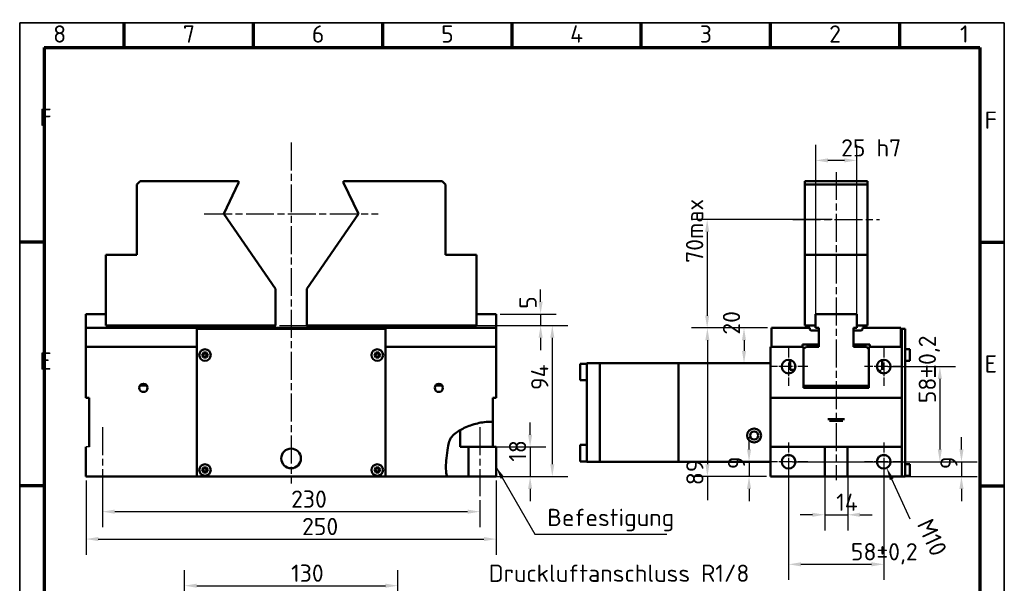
# Model space of a CAD drawing. Extents: x 15 to 615, y 15 to 878.
# Tile 2 of 2: x 15 to 615, y 535 to 878. Entities that reach past the tile are written whole.
import ezdxf

# ---------------------------------------------------------------- set-up
doc = ezdxf.new("R2010")
doc.units = 0
doc.header["$LTSCALE"] = 3
doc.linetypes.add('CHAIN', pattern=[0.3543, 0.2362, -0.0295, 0.0591, -0.0295])
doc.layers.get('0').update_dxf_attribs({"lineweight": 25})
for name, color, linetype, lineweight in [('Bemaßung (ISO)', 7, 'Continuous', 25), ('Mittellinie (ISO)', 7, 'Continuous', 25), ('Mittelpunktmarkierung (ISO)', 7, 'Continuous', 25), ('Rahmen (ISO)', 7, 'Continuous', 70), ('Sichtbar (ISO)', 7, 'Continuous', 50), ('Skizziergeometrie (ISO)', 7, 'Continuous', 25), ('Symbol (ISO)', 7, 'Continuous', 25)]:
    doc.layers.add(name, color=color, linetype=linetype, lineweight=lineweight)
doc.styles.add('Notiztext (DIN)', font='isocpeur.ttf')
doc.dimstyles.new('Standard (DIN)', dxfattribs={"dimscale": 3, "dimtxt": 3.5, "dimasz": 2.5, "dimexe": 3.175, "dimexo": 0.8, "dimgap": 0.8, "dimtad": 1, "dimrnd": 1e-08, "dimtxsty": 'Notiztext (DIN)', "dimcen": 0.09, "dimdle": 10, "dimclrd": 256, "dimclre": 256, "dimclrt": 256, "dimadec": 0, "dimazin": 2, "dimtfac": 1, "dimtmove": 0, "dimatfit": 3, "dimfxl": 1, "dimtolj": 1, "dimtzin": 0, "dimlwd": -1, "dimlwe": -1, "dimarcsym": 0})
doc.dimstyles.new('Standard (DIN)-01', dxfattribs={"dimscale": 3, "dimtxt": 3.5, "dimasz": 2.5, "dimexe": 3.175, "dimexo": 0.8, "dimgap": 0.8, "dimtad": 1, "dimrnd": 1e-08, "dimtxsty": 'Notiztext (DIN)', "dimcen": 0.09, "dimdle": 10, "dimclrd": 256, "dimclre": 256, "dimclrt": 256, "dimadec": 0, "dimazin": 2, "dimtfac": 0.6, "dimtmove": 0, "dimatfit": 3, "dimfxl": 1, "dimtolj": 1, "dimtzin": 0, "dimlwd": -1, "dimlwe": -1, "dimarcsym": 0})
doc.dimstyles.new('Standard - Methode 2a (DIN)$7', dxfattribs={"dimscale": 3, "dimtxt": 3.5, "dimasz": 2.5, "dimexe": 3.175, "dimexo": 0.8, "dimgap": 0.8, "dimtad": 1, "dimtih": 1, "dimtoh": 1, "dimrnd": 1e-08, "dimtxsty": 'Notiztext (DIN)', "dimcen": 0.09, "dimdle": 10, "dimclrd": 256, "dimclre": 256, "dimclrt": 256, "dimazin": 2, "dimtfac": 1, "dimtmove": 0, "dimatfit": 3, "dimfxl": 1, "dimtolj": 1, "dimlwd": -1, "dimlwe": -1, "dimarcsym": 0})

# ---------------------------------------------------------------- blocks, each defined once
blk = doc.blocks.new('Ränder Hagen+Goebel Rahmen')
at = {"layer": 'Rahmen (ISO)', "linetype": 'Continuous', "lineweight": 35}
for p, q in [((5, 292), (5, 5)), ((5, 292), (205, 292)), ((205, 292), (205, 5))]:
    blk.add_line(p, q, dxfattribs=at)
at = {"layer": 'Rahmen (ISO)'}
for p, q in [((26.25, 287), (26.25, 292)), ((52.5, 287), (52.5, 292)), ((78.75, 287), (78.75, 292)), ((105, 287), (105, 292)), ((131.25, 287), (131.25, 292)), ((157.5, 287), (157.5, 292)), ((183.75, 287), (183.75, 292)), ((10, 287), (200, 287)), ((10, 287), (10, 10)), ((200, 287), (200, 10)), ((10, 247.5), (5, 247.5)), ((200, 247.5), (205, 247.5)), ((10, 198), (5, 198)), ((200, 198), (205, 198))]:
    blk.add_line(p, q, dxfattribs=at)
at = {"layer": 'Symbol (ISO)', "char_height": 3.5, "style": 'Notiztext (DIN)'}
for s, insert, attachment_point in [('8', (13.12, 288), 8), ('7', (39.38, 288), 8), ('6', (65.62, 288), 8), ('5', (91.88, 288), 8), ('4', (118.12, 288), 8), ('3', (144.38, 288), 8), ('2', (170.62, 288), 8), ('1', (196.88, 288), 8), ('F', (9, 271.08), 7), ('F', (201, 272.25), 4), ('E', (9, 221.58), 7), ('E', (201, 222.75), 4)]:
    blk.add_mtext(s, dxfattribs=dict(at, insert=insert, attachment_point=attachment_point))
blk = doc.blocks.new('*D6')
at = {"layer": 'Bemaßung (ISO)'}
for p, q in [((173.31, 691.66), (349.07, 691.66)), ((339.55, 684.16), (339.55, 607.16)), ((277.81, 599.66), (349.07, 599.66))]:
    blk.add_line(p, q, dxfattribs=at)
for points in [[(338.3, 684.16), (340.8, 684.16), (339.55, 691.66)], [(338.3, 607.16), (340.8, 607.16), (339.55, 599.66)]]:
    blk.add_solid(points, dxfattribs=at)
at = {"layer": 'Defpoints', "color": 0}
for p in [(170.91, 691.66), (275.41, 599.66), (339.55, 599.66)]:
    blk.add_point(p, dxfattribs=at)
at = {"layer": 'Bemaßung (ISO)', "insert": (326.65, 645.66), "char_height": 10.5, "attachment_point": 1, "rotation": 90, "style": 'Notiztext (DIN)'}
blk.add_mtext('\\A1; 94', dxfattribs=at)
blk = doc.blocks.new('*D7')
at = {"layer": 'Bemaßung (ISO)'}
for p, q in [((55.41, 597.26), (55.41, 552.03)), ((305.41, 597.26), (305.41, 552.03)), ((62.91, 561.56), (297.91, 561.56))]:
    blk.add_line(p, q, dxfattribs=at)
for points in [[(62.91, 562.81), (62.91, 560.31), (55.41, 561.56)], [(297.91, 562.81), (297.91, 560.31), (305.41, 561.56)]]:
    blk.add_solid(points, dxfattribs=at)
at = {"layer": 'Defpoints', "color": 0}
for p in [(55.41, 599.66), (305.41, 599.66), (305.41, 561.56)]:
    blk.add_point(p, dxfattribs=at)
at = {"layer": 'Bemaßung (ISO)', "insert": (180.41, 574.46), "char_height": 10.5, "attachment_point": 1, "style": 'Notiztext (DIN)'}
blk.add_mtext('\\A1; 250', dxfattribs=at)
blk = doc.blocks.new('*D8')
at = {"layer": 'Bemaßung (ISO)'}
for p, q in [((470.65, 690.16), (446.86, 690.16)), ((456.39, 682.66), (456.39, 676.16))]:
    blk.add_line(p, q, dxfattribs=at)
for points in [[(455.14, 682.66), (457.64, 682.66), (456.39, 690.16)], [(455.14, 676.16), (457.64, 676.16), (456.39, 668.66)]]:
    blk.add_solid(points, dxfattribs=at)
at = {"layer": 'Defpoints', "color": 0}
for p in [(473.05, 690.16), (456.39, 668.66), (456.39, 668.66)]:
    blk.add_point(p, dxfattribs=at)
at = {"layer": 'Bemaßung (ISO)', "insert": (443.49, 679.41), "char_height": 10.5, "attachment_point": 1, "rotation": 90, "style": 'Notiztext (DIN)'}
blk.add_mtext('\\A1; 20', dxfattribs=at)
blk = doc.blocks.new('*D9')
at = {"layer": 'Bemaßung (ISO)'}
for p, q in [((500.05, 696.81), (500.05, 801.78)), ((525.05, 696.81), (525.05, 801.78)), ((517.55, 792.25), (507.55, 792.25))]:
    blk.add_line(p, q, dxfattribs=at)
for points in [[(507.55, 793.5), (507.55, 791), (500.05, 792.25)], [(517.55, 793.5), (517.55, 791), (525.05, 792.25)]]:
    blk.add_solid(points, dxfattribs=at)
at = {"layer": 'Defpoints', "color": 0}
for p in [(500.05, 792.25), (500.05, 694.41), (525.05, 694.41)]:
    blk.add_point(p, dxfattribs=at)
at = {"layer": 'Bemaßung (ISO)', "insert": (508.89, 805.15), "char_height": 10.5, "attachment_point": 1, "style": 'Notiztext (DIN)'}
blk.add_mtext('\\A1; 25 h7', dxfattribs=at)
blk = doc.blocks.new('*D10')
at = {"layer": 'Bemaßung (ISO)'}
for p, q in [((543.95, 666.66), (585.26, 666.66)), ((575.73, 659.16), (575.73, 616.16)), ((548.13, 608.66), (585.26, 608.66))]:
    blk.add_line(p, q, dxfattribs=at)
for points in [[(574.48, 659.16), (576.98, 659.16), (575.73, 666.66)], [(574.48, 616.16), (576.98, 616.16), (575.73, 608.66)]]:
    blk.add_solid(points, dxfattribs=at)
at = {"layer": 'Defpoints', "color": 0}
for p in [(541.55, 666.66), (545.73, 608.66), (575.73, 608.66)]:
    blk.add_point(p, dxfattribs=at)
at = {"layer": 'Bemaßung (ISO)', "insert": (562.83, 637.66), "char_height": 10.5, "attachment_point": 1, "rotation": 90, "style": 'Notiztext (DIN)'}
blk.add_mtext('\\A1; 58\\fAIGDT|b0|i0;\\H10.5000;`\\fISOCPEUR|b0|i0;\\H10.5000;0,2', dxfattribs=at)
blk = doc.blocks.new('*D11')
at = {"layer": 'Bemaßung (ISO)'}
for p, q in [((483.55, 606.26), (483.55, 536.65)), ((541.55, 606.26), (541.55, 536.65)), ((491.05, 546.18), (534.05, 546.18))]:
    blk.add_line(p, q, dxfattribs=at)
for points in [[(491.05, 547.43), (491.05, 544.93), (483.55, 546.18)], [(534.05, 547.43), (534.05, 544.93), (541.55, 546.18)]]:
    blk.add_solid(points, dxfattribs=at)
at = {"layer": 'Defpoints', "color": 0}
for p in [(483.55, 608.66), (541.55, 608.66), (541.55, 546.18)]:
    blk.add_point(p, dxfattribs=at)
at = {"layer": 'Bemaßung (ISO)', "insert": (514.83, 559.08), "char_height": 10.5, "attachment_point": 1, "style": 'Notiztext (DIN)'}
blk.add_mtext('\\A1; 58±0,2', dxfattribs=at)
blk = doc.blocks.new('*D12')
at = {"layer": 'Bemaßung (ISO)'}
for p, q in [((510.15, 756.16), (424.41, 756.16)), ((433.94, 748.66), (433.94, 697.66)), ((470.65, 690.16), (424.41, 690.16))]:
    blk.add_line(p, q, dxfattribs=at)
for points in [[(432.69, 748.66), (435.19, 748.66), (433.94, 756.16)], [(432.69, 697.66), (435.19, 697.66), (433.94, 690.16)]]:
    blk.add_solid(points, dxfattribs=at)
at = {"layer": 'Defpoints', "color": 0}
for p in [(512.55, 756.16), (433.94, 690.16), (473.05, 690.16)]:
    blk.add_point(p, dxfattribs=at)
at = {"layer": 'Bemaßung (ISO)', "insert": (421.04, 723.16), "char_height": 10.5, "attachment_point": 1, "rotation": 90, "style": 'Notiztext (DIN)'}
blk.add_mtext('\\A1; 70max', dxfattribs=at)
blk = doc.blocks.new('*D13')
at = {"layer": 'Bemaßung (ISO)'}
for p, q in [((332.44, 706.16), (332.44, 713.66)), ((307.81, 698.66), (341.97, 698.66)), ((332.44, 698.66), (332.44, 691.66)), ((295.81, 691.66), (341.97, 691.66)), ((332.44, 684.16), (332.44, 676.66))]:
    blk.add_line(p, q, dxfattribs=at)
for points in [[(331.19, 706.16), (333.69, 706.16), (332.44, 698.66)], [(331.19, 684.16), (333.69, 684.16), (332.44, 691.66)]]:
    blk.add_solid(points, dxfattribs=at)
at = {"layer": 'Defpoints', "color": 0}
for p in [(305.41, 698.66), (293.41, 691.66), (332.44, 691.66)]:
    blk.add_point(p, dxfattribs=at)
at = {"layer": 'Bemaßung (ISO)', "insert": (319.54, 695.16), "char_height": 10.5, "attachment_point": 1, "rotation": 90, "style": 'Notiztext (DIN)'}
blk.add_mtext('\\A1; 5', dxfattribs=at)
blk = doc.blocks.new('*D14')
at = {"layer": 'Bemaßung (ISO)'}
for p, q in [((588.89, 616.16), (588.89, 623.66)), ((485.95, 608.66), (598.42, 608.66)), ((588.89, 608.66), (588.89, 599.66)), ((474.95, 599.66), (598.42, 599.66)), ((588.89, 592.16), (588.89, 584.66))]:
    blk.add_line(p, q, dxfattribs=at)
for points in [[(587.64, 616.16), (590.14, 616.16), (588.89, 608.66)], [(587.64, 592.16), (590.14, 592.16), (588.89, 599.66)]]:
    blk.add_solid(points, dxfattribs=at)
at = {"layer": 'Defpoints', "color": 0}
for p in [(483.55, 608.66), (472.55, 599.66), (588.89, 599.66)]:
    blk.add_point(p, dxfattribs=at)
at = {"layer": 'Bemaßung (ISO)', "insert": (575.99, 604.16), "char_height": 10.5, "attachment_point": 1, "rotation": 90, "style": 'Notiztext (DIN)'}
blk.add_mtext('\\A1;9', dxfattribs=at)
blk = doc.blocks.new('*D15')
at = {"layer": 'Bemaßung (ISO)'}
for p, q in [((470.65, 690.16), (424.55, 690.16)), ((434.07, 682.66), (434.07, 607.16)), ((470.15, 599.66), (424.55, 599.66)), ((434.07, 599.66), (434.07, 585.31))]:
    blk.add_line(p, q, dxfattribs=at)
for points in [[(432.82, 682.66), (435.32, 682.66), (434.07, 690.16)], [(432.82, 607.16), (435.32, 607.16), (434.07, 599.66)]]:
    blk.add_solid(points, dxfattribs=at)
at = {"layer": 'Defpoints', "color": 0}
for p in [(473.05, 690.16), (434.07, 599.66), (472.55, 599.66)]:
    blk.add_point(p, dxfattribs=at)
at = {"layer": 'Bemaßung (ISO)', "insert": (421.17, 587.71), "char_height": 10.5, "attachment_point": 1, "rotation": 90, "style": 'Notiztext (DIN)'}
blk.add_mtext('\\A1; 89', dxfattribs=at)
blk = doc.blocks.new('*D19')
at = {"layer": 'Bemaßung (ISO)'}
for p, q in [((505.55, 615.26), (505.55, 566.83)), ((519.55, 606.26), (519.55, 566.83)), ((498.05, 576.35), (490.55, 576.35)), ((505.55, 576.35), (519.55, 576.35)), ((527.05, 576.35), (534.55, 576.35))]:
    blk.add_line(p, q, dxfattribs=at)
for points in [[(498.05, 577.6), (498.05, 575.1), (505.55, 576.35)], [(527.05, 577.6), (527.05, 575.1), (519.55, 576.35)]]:
    blk.add_solid(points, dxfattribs=at)
at = {"layer": 'Defpoints', "color": 0}
for p in [(505.55, 617.66), (519.55, 608.66), (519.55, 576.35)]:
    blk.add_point(p, dxfattribs=at)
at = {"layer": 'Bemaßung (ISO)', "insert": (512.55, 589.25), "char_height": 10.5, "attachment_point": 1, "style": 'Notiztext (DIN)'}
blk.add_mtext('\\A1;14', dxfattribs=at)
blk = doc.blocks.new('*D21')
at = {"layer": 'Bemaßung (ISO)'}
for p, q in [((326.04, 625.16), (326.04, 632.66)), ((297.81, 617.66), (335.56, 617.66)), ((326.04, 617.66), (326.04, 599.66)), ((302.81, 599.66), (335.56, 599.66)), ((326.04, 592.16), (326.04, 584.66))]:
    blk.add_line(p, q, dxfattribs=at)
for points in [[(324.79, 625.16), (327.29, 625.16), (326.04, 617.66)], [(324.79, 592.16), (327.29, 592.16), (326.04, 599.66)]]:
    blk.add_solid(points, dxfattribs=at)
at = {"layer": 'Defpoints', "color": 0}
for p in [(295.41, 617.66), (300.41, 599.66), (326.04, 599.66)]:
    blk.add_point(p, dxfattribs=at)
at = {"layer": 'Bemaßung (ISO)', "insert": (313.14, 608.66), "char_height": 10.5, "attachment_point": 1, "rotation": 90, "style": 'Notiztext (DIN)'}
blk.add_mtext('\\A1;18', dxfattribs=at)
blk = doc.blocks.new('*D27')
at = {"layer": 'Bemaßung (ISO)'}
for p, q in [((541.28, 608.66), (541.82, 608.66)), ((541.55, 608.39), (541.55, 608.93)), ((557.57, 573.62), (546.41, 598.03))]:
    blk.add_line(p, q, dxfattribs=at)
blk.add_solid([(547.54, 598.55), (545.27, 597.51), (543.29, 604.86)], dxfattribs=at)
at = {"layer": 'Defpoints', "color": 0}
for p in [(539.8, 612.47), (543.29, 604.86)]:
    blk.add_point(p, dxfattribs=at)
at = {"layer": 'Bemaßung (ISO)', "insert": (568.3, 581.17), "char_height": 10.5, "attachment_point": 1, "rotation": 294.57466, "style": 'Notiztext (DIN)'}
blk.add_mtext('\\A1; M10', dxfattribs=at)
blk = doc.blocks.new('*D28')
at = {"layer": 'Bemaßung (ISO)'}
for p, q in [((459.45, 616.16), (459.45, 623.66)), ((459.45, 608.66), (459.45, 599.66)), ((470.15, 599.66), (449.92, 599.66)), ((459.45, 592.16), (459.45, 584.66))]:
    blk.add_line(p, q, dxfattribs=at)
for points in [[(458.2, 616.16), (460.7, 616.16), (459.45, 608.66)], [(458.2, 592.16), (460.7, 592.16), (459.45, 599.66)]]:
    blk.add_solid(points, dxfattribs=at)
at = {"layer": 'Defpoints', "color": 0}
for p in [(459.45, 608.66), (459.45, 599.66), (472.55, 599.66)]:
    blk.add_point(p, dxfattribs=at)
at = {"layer": 'Bemaßung (ISO)', "insert": (446.55, 604.16), "char_height": 10.5, "attachment_point": 1, "rotation": 90, "style": 'Notiztext (DIN)'}
blk.add_mtext('\\A1;9', dxfattribs=at)
blk = doc.blocks.new('*D30')
at = {"layer": 'Bemaßung (ISO)'}
for p, q in [((115.41, 443.91), (115.41, 542.67)), ((245.41, 443.91), (245.41, 542.67)), ((122.91, 533.15), (237.91, 533.15))]:
    blk.add_line(p, q, dxfattribs=at)
for points in [[(122.91, 534.4), (122.91, 531.9), (115.41, 533.15)], [(237.91, 534.4), (237.91, 531.9), (245.41, 533.15)]]:
    blk.add_solid(points, dxfattribs=at)
at = {"layer": 'Defpoints', "color": 0}
for p in [(245.41, 533.15), (115.41, 441.51), (245.41, 441.51)]:
    blk.add_point(p, dxfattribs=at)
at = {"layer": 'Bemaßung (ISO)', "insert": (180.41, 546.05), "char_height": 10.5, "attachment_point": 1, "style": 'Notiztext (DIN)'}
blk.add_mtext('\\A1;130', dxfattribs=at)
blk = doc.blocks.new('*D32')
at = {"layer": 'Bemaßung (ISO)'}
for p, q in [((65.41, 597.26), (65.41, 568.73)), ((295.41, 585.26), (295.41, 568.73)), ((72.91, 578.26), (287.91, 578.26))]:
    blk.add_line(p, q, dxfattribs=at)
for points in [[(72.91, 579.51), (72.91, 577.01), (65.41, 578.26)], [(287.91, 579.51), (287.91, 577.01), (295.41, 578.26)]]:
    blk.add_solid(points, dxfattribs=at)
at = {"layer": 'Defpoints', "color": 0}
for p in [(65.41, 599.66), (295.41, 587.66), (295.41, 578.26)]:
    blk.add_point(p, dxfattribs=at)
at = {"layer": 'Bemaßung (ISO)', "insert": (180.41, 591.16), "char_height": 10.5, "attachment_point": 1, "style": 'Notiztext (DIN)'}
blk.add_mtext('\\A1;230', dxfattribs=at)

msp = doc.modelspace()

# ---------------------------------------------------------------- linework, layer by layer
at = {"layer": 'Mittellinie (ISO)', "linetype": 'CHAIN', "ltscale": 23.990969}
for p, q in [((180.406, 803.159), (180.406, 595.491)), ((512.546, 785.164), (512.546, 597.475)), ((127.421, 759.664), (233.391, 759.664)), ((486.046, 756.164), (539.046, 756.164)), ((65.406, 629.664), (65.406, 587.664)), ((295.406, 629.664), (295.406, 587.664))]:
    msp.add_line(p, q, dxfattribs=at)
at = {"layer": 'Mittelpunktmarkierung (ISO)', "linetype": 'CHAIN', "ltscale": 8.658428}
for p, q in [((483.546, 678.352), (483.546, 654.976)), ((541.546, 678.352), (541.546, 654.976)), ((495.234, 666.664), (471.858, 666.664)), ((553.234, 666.664), (529.858, 666.664)), ((483.546, 620.352), (483.546, 596.976)), ((541.546, 620.352), (541.546, 596.976)), ((495.234, 608.664), (471.858, 608.664)), ((553.234, 608.664), (529.858, 608.664))]:
    msp.add_line(p, q, dxfattribs=at)
at = {"layer": 'Sichtbar (ISO)'}
for p, q in [((86.406, 777.664), (88.406, 779.664)), ((86.406, 734.664), (86.406, 777.664)), ((88.406, 779.664), (148.406, 779.664)), ((148.406, 778.573), (139.421, 759.664)), ((148.406, 779.664), (148.406, 778.573)), ((212.406, 779.664), (272.406, 779.664)), ((212.406, 778.573), (212.406, 779.664)), ((221.391, 759.664), (212.406, 778.573)), ((272.406, 779.664), (274.406, 777.664)), ((274.406, 777.664), (274.406, 734.664)), ((531.546, 779.664), (493.546, 779.664)), ((493.546, 779.664), (493.546, 777.664)), ((493.546, 777.664), (531.546, 777.664)), ((493.546, 777.664), (493.546, 734.664)), ((531.546, 777.664), (531.546, 779.664)), ((531.546, 734.664), (531.546, 777.664)), ((139.421, 759.664), (170.906, 713.996)), ((189.906, 713.996), (221.391, 759.664)), ((67.406, 691.664), (67.406, 734.664)), ((67.406, 734.664), (86.406, 734.664)), ((274.406, 734.664), (293.406, 734.664)), ((293.406, 734.664), (293.406, 691.664)), ((493.546, 734.664), (493.546, 691.664)), ((493.546, 734.664), (531.546, 734.664)), ((531.546, 691.664), (531.546, 734.664)), ((170.906, 713.996), (170.906, 691.664)), ((189.906, 691.664), (189.906, 713.996)), ((55.406, 698.664), (67.406, 698.664)), ((55.406, 690.164), (55.406, 698.664)), ((305.406, 698.664), (293.406, 698.664)), ((305.406, 690.164), (305.406, 698.664)), ((500.046, 698.664), (500.046, 690.164)), ((525.046, 698.664), (500.046, 698.664)), ((525.046, 690.164), (525.046, 698.664)), ((55.406, 678.664), (55.406, 690.164)), ((305.406, 690.164), (55.406, 690.164)), ((170.906, 691.664), (67.406, 691.664)), ((170.406, 690.164), (170.406, 691.664)), ((293.406, 691.664), (189.906, 691.664)), ((190.406, 690.164), (190.406, 691.664)), ((305.406, 678.664), (305.406, 690.164)), ((496.546, 690.164), (473.046, 690.164)), ((473.046, 678.664), (473.046, 690.164)), ((493.546, 691.664), (500.046, 691.664)), ((496.546, 689.164), (496.546, 690.164)), ((500.046, 690.164), (502.046, 690.164)), ((502.046, 690.164), (502.046, 678.664)), ((523.046, 678.664), (523.046, 690.164)), ((523.046, 690.164), (525.046, 690.164)), ((525.046, 691.664), (531.546, 691.664)), ((528.546, 690.164), (528.546, 689.164)), ((552.046, 690.164), (528.546, 690.164)), ((552.046, 678.664), (552.046, 690.164)), ((237.906, 689.664), (122.906, 689.664)), ((122.906, 689.664), (122.906, 599.664)), ((237.906, 599.664), (237.906, 689.664)), ((496.546, 689.164), (497.046, 688.664)), ((501.546, 688.664), (497.046, 688.664)), ((502.046, 688.664), (501.546, 688.664)), ((501.546, 688.664), (502.046, 688.164)), ((502.046, 680.664), (502.046, 688.164)), ((523.546, 688.664), (523.046, 688.664)), ((523.046, 688.164), (523.546, 688.664)), ((523.046, 680.664), (523.046, 688.164)), ((528.046, 688.664), (523.546, 688.664)), ((528.046, 688.664), (528.546, 689.164)), ((554.546, 689.664), (552.546, 689.664)), ((552.546, 689.664), (552.546, 678.664)), ((554.546, 689.664), (554.546, 599.664)), ((55.406, 678.664), (122.906, 678.664)), ((55.406, 647.664), (55.406, 678.664)), ((237.906, 678.664), (305.406, 678.664)), ((305.406, 678.664), (305.406, 647.664)), ((472.546, 647.664), (472.546, 678.664)), ((472.546, 678.664), (492.546, 678.664)), ((492.046, 678.664), (473.046, 678.664)), ((492.046, 678.664), (492.046, 680.164)), ((492.046, 680.164), (501.546, 680.164)), ((492.546, 653.664), (492.546, 678.664)), ((492.546, 677.509), (494.546, 678.664)), ((502.046, 678.664), (494.546, 678.664)), ((502.046, 680.664), (501.546, 680.164)), ((523.546, 680.164), (523.046, 680.664)), ((531.046, 678.664), (523.046, 678.664)), ((523.546, 680.164), (533.046, 680.164)), ((531.046, 678.664), (532.546, 677.164)), ((532.546, 678.664), (552.546, 678.664)), ((532.546, 678.664), (532.546, 653.664)), ((533.046, 680.164), (533.046, 678.664)), ((552.046, 678.664), (533.046, 678.664)), ((552.546, 647.664), (552.546, 678.664)), ((126.174, 673.664), (127.04, 675.164)), ((127.04, 672.164), (126.174, 673.664)), ((127.04, 675.164), (128.772, 675.164)), ((128.772, 672.164), (127.04, 672.164)), ((128.772, 675.164), (129.638, 673.664)), ((129.638, 673.664), (128.772, 672.164)), ((231.174, 673.664), (232.04, 675.164)), ((232.04, 672.164), (231.174, 673.664)), ((232.04, 675.164), (233.772, 675.164)), ((233.772, 672.164), (232.04, 672.164)), ((233.772, 675.164), (234.638, 673.664)), ((234.638, 673.664), (233.772, 672.164)), ((492.546, 677.509), (492.546, 655.164)), ((532.546, 655.164), (532.546, 677.164)), ((557.346, 677.164), (554.546, 677.164)), ((557.346, 677.164), (557.346, 670.164)), ((356.546, 658.413), (356.546, 668.413)), ((356.546, 668.413), (360.546, 668.413)), ((360.546, 668.664), (368.546, 668.664)), ((360.546, 608.664), (360.546, 668.664)), ((368.546, 668.664), (368.546, 608.664)), ((416.546, 668.664), (368.546, 668.664)), ((368.546, 608.664), (368.546, 668.664)), ((472.546, 668.664), (416.546, 668.664)), ((416.546, 668.664), (416.546, 608.664)), ((484.546, 670.731), (484.546, 664.577)), ((540.546, 670.731), (540.546, 664.577)), ((557.346, 670.164), (554.546, 670.164)), ((484.546, 664.577), (487.177, 664.577)), ((539.933, 663.964), (538.345, 663.964)), ((92.406, 655.164), (88.406, 655.164)), ((268.406, 655.164), (272.406, 655.164)), ((356.546, 658.413), (360.546, 658.413)), ((492.891, 654.819), (492.546, 655.164)), ((494.046, 653.664), (492.891, 654.819)), ((532.201, 654.819), (492.891, 654.819)), ((532.201, 654.819), (531.046, 653.664)), ((532.546, 655.164), (532.201, 654.819)), ((532.546, 653.664), (492.546, 653.664)), ((55.406, 647.664), (57.406, 647.664)), ((57.406, 647.664), (57.406, 629.317)), ((303.406, 632.775), (303.406, 647.664)), ((303.406, 647.664), (305.406, 647.664)), ((472.546, 617.664), (472.546, 647.664)), ((472.546, 647.664), (552.546, 647.664)), ((552.546, 647.664), (552.546, 617.664)), ((303.406, 632.775), (303.406, 617.664)), ((507.552, 634.584), (517.54, 634.584)), ((516.622, 633.664), (508.47, 633.664)), ((57.406, 617.664), (57.406, 629.317)), ((283.406, 627.935), (283.406, 617.664)), ((356.546, 608.915), (356.546, 618.915)), ((356.546, 618.915), (360.546, 618.915)), ((55.406, 599.664), (55.406, 617.664)), ((283.406, 617.664), (288.406, 617.664)), ((288.406, 617.664), (288.406, 599.664)), ((288.406, 617.664), (295.406, 617.664)), ((295.406, 617.664), (305.406, 617.664)), ((305.406, 617.664), (305.406, 599.664)), ((472.546, 599.664), (472.546, 617.664)), ((505.546, 617.664), (472.546, 617.664)), ((505.546, 617.664), (519.546, 617.664)), ((505.546, 599.664), (505.546, 617.664)), ((552.546, 617.664), (519.546, 617.664)), ((519.546, 617.664), (519.546, 599.664)), ((552.546, 599.664), (552.546, 617.664)), ((356.546, 608.915), (360.546, 608.915)), ((360.546, 608.664), (368.546, 608.664)), ((416.546, 608.664), (368.546, 608.664)), ((472.546, 608.664), (416.546, 608.664)), ((557.346, 607.164), (554.546, 607.164)), ((557.346, 607.164), (557.346, 600.164)), ((126.174, 603.664), (127.04, 605.164)), ((127.04, 602.164), (126.174, 603.664)), ((127.04, 605.164), (128.772, 605.164)), ((128.772, 602.164), (127.04, 602.164)), ((128.772, 605.164), (129.638, 603.664)), ((129.638, 603.664), (128.772, 602.164)), ((231.174, 603.664), (232.04, 605.164)), ((232.04, 602.164), (231.174, 603.664)), ((232.04, 605.164), (233.772, 605.164)), ((233.772, 602.164), (232.04, 602.164)), ((233.772, 605.164), (234.638, 603.664)), ((234.638, 603.664), (233.772, 602.164)), ((557.346, 600.164), (554.546, 600.164)), ((65.406, 599.664), (55.406, 599.664)), ((72.406, 599.664), (65.406, 599.664)), ((83.693, 599.664), (72.406, 599.664)), ((122.906, 599.664), (83.693, 599.664)), ((122.906, 599.664), (237.906, 599.664)), ((275.412, 599.664), (237.906, 599.664)), ((288.406, 599.664), (275.412, 599.664)), ((295.406, 599.664), (288.406, 599.664)), ((305.406, 599.664), (295.406, 599.664)), ((472.546, 599.664), (505.546, 599.664)), ((519.546, 599.664), (505.546, 599.664)), ((519.546, 599.664), (552.546, 599.664)), ((554.546, 599.664), (552.546, 599.664))]:
    msp.add_line(p, q, dxfattribs=at)
at = {"layer": 'Sichtbar (ISO)', "flags": 128}
for points in [[(280.448, 625.964), (281.104, 626.461), (281.805, 626.949), (282.551, 627.427), (283.338, 627.896), (284.167, 628.356), (285.033, 628.806), (285.935, 629.243), (286.867, 629.666), (287.827, 630.073), (288.809, 630.461), (289.81, 630.83), (290.826, 631.176), (291.852, 631.497), (292.885, 631.792), (293.92, 632.059), (294.954, 632.295), (295.991, 632.501), (297.044, 632.675), (298.107, 632.813), (299.174, 632.91), (300.238, 632.961), (301.293, 632.96), (302.351, 632.901), (303.406, 632.775)], [(275.412, 599.664), (275.126, 600.819), (274.922, 601.994), (274.791, 603.18), (274.723, 604.37), (274.708, 605.569), (274.741, 606.805), (274.818, 608.096), (274.934, 609.453), (275.086, 610.893), (275.271, 612.429), (275.483, 614.074), (275.707, 615.739), (275.911, 617.161), (276.103, 618.362), (276.298, 619.382), (276.508, 620.261), (276.746, 621.037), (277.024, 621.753), (277.364, 622.454), (277.782, 623.153), (278.291, 623.854), (278.905, 624.561), (279.629, 625.27), (280.448, 625.964)]]:
    msp.add_lwpolyline(points, dxfattribs=at)
at = {"layer": 'Sichtbar (ISO)'}
for centre, radius in [((127.906, 673.664), 3.5), ((127.906, 673.664), 1), ((232.906, 673.664), 3.5), ((232.906, 673.664), 1), ((483.546, 666.664), 4.188), ((541.546, 666.664), 4.188), ((90.406, 653.664), 2.5), ((270.406, 653.664), 2.5), ((462.546, 624.664), 4.283), ((462.546, 624.664), 2.5), ((180.406, 610.664), 6), ((483.546, 608.664), 4.188), ((541.546, 608.664), 4.188), ((127.906, 603.664), 3.5), ((232.906, 603.664), 3.5), ((127.906, 603.664), 1), ((232.906, 603.664), 1)]:
    msp.add_circle(centre, radius, dxfattribs=at)
at = {"layer": 'Skizziergeometrie (ISO)'}
msp.add_line((57.447, 617.665), (55.494, 617.665), dxfattribs=at)

# ---------------------------------------------------------------- block references
at = {"xscale": 3, "yscale": 3, "zscale": 3}
msp.add_blockref('Ränder Hagen+Goebel Rahmen', (0, 0), dxfattribs=at)

# ---------------------------------------------------------------- texts
at = {"layer": 'Symbol (ISO)', "char_height": 10.5, "attachment_point": 7, "style": 'Notiztext (DIN)'}
for s, insert, width in [('{Befestigung}', (336.456, 566.327), 75.5552), ('{Druckluftanschluss R1/8}', (300.859, 535.493), 156.37987)]:
    msp.add_mtext(s, dxfattribs=dict(at, insert=insert, width=width))
at = {"layer": 'Symbol (ISO)', "insert": (300.874, 535.493), "char_height": 10.5, "attachment_point": 7, "style": 'Notiztext (DIN)'}
msp.add_mtext('{ }', dxfattribs=at)

# ---------------------------------------------------------------- dimensions: what is measured, and where the dimension line sits
at = {"layer": 'Bemaßung (ISO)'}
for base, p1, p2, angle, text, dimstyle, override, picture, middle in [((500.046, 792.254), (525.046, 694.414), (500.046, 694.414), 180, ' 25 h7', 'Standard (DIN)', {"dimdec": 2, "dimtp": 0, "dimtm": 0, "dimtdec": 2}, '*D9', (508.889, 792.254)), ((433.937, 690.164), (512.546, 756.164), (473.046, 690.164), 90, ' 70max', 'Standard (DIN)', {"dimdec": 2, "dimtp": 0, "dimtm": 0, "dimtdec": 2}, '*D12', (433.937, 723.164)), ((332.443, 691.664), (305.406, 698.664), (293.406, 691.664), 90, ' 5', 'Standard (DIN)', {"dimdec": 2, "dimtp": 0, "dimtm": 0, "dimtdec": 2}, '*D13', (332.443, 695.164)), ((456.388, 668.664), (473.046, 690.164), (456.388, 668.664), 90, ' 20', 'Standard (DIN)-01', {"dimdec": 2, "dimse2": 1, "dimtp": 0, "dimtm": 0, "dimtdec": 2}, '*D8', (456.388, 679.414)), ((339.546, 599.664), (170.906, 691.664), (275.412, 599.664), 90, ' 94', 'Standard (DIN)', {"dimdec": 2, "dimtp": 0, "dimtm": 0, "dimtdec": 2}, '*D6', (339.546, 645.664)), ((434.071, 599.664), (473.046, 690.164), (472.546, 599.664), 90, ' 89', 'Standard (DIN)', {"dimdec": 2, "dimtp": 0, "dimtm": 0, "dimtdec": 2}, '*D15', (434.071, 587.712)), ((575.734, 608.664), (541.546, 666.664), (545.734, 608.664), 90, ' 58\\fAIGDT|b0|i0;\\H10.5000;`\\fISOCPEUR|b0|i0;\\H10.5000;0,2', 'Standard (DIN)', {"dimdec": 2, "dimtp": 0.2, "dimtm": 0, "dimtdec": 2}, '*D10', (575.734, 637.664)), ((541.546, 546.177), (483.546, 608.664), (541.546, 608.664), 180, ' 58±0,2', 'Standard (DIN)', {"dimdec": 2, "dimtp": 0, "dimtm": 0, "dimtdec": 2}, '*D11', (514.833, 546.177)), ((305.406, 561.559), (55.406, 599.664), (305.406, 599.664), 180, ' 250', 'Standard (DIN)', {"dimdec": 2, "dimtp": 0, "dimtm": 0, "dimtdec": 2}, '*D7', (180.406, 561.559))]:
    dim = msp.add_linear_dim(base=base, p1=p1, p2=p2, angle=angle, text=text, dimstyle=dimstyle, override=override, dxfattribs=at)
    dim.commit()
    dim.dimension.update_dxf_attribs({"geometry": picture, "text_midpoint": middle, "dimtype": 160})
for base, p1, p2, angle, override, picture, middle in [((326.036, 599.664), (295.406, 617.664), (300.406, 599.664), 270, {"dimdec": 2, "dimtp": 0, "dimtm": 0, "dimtdec": 2}, '*D21', (326.036, 608.664)), ((459.449, 599.664), (459.449, 608.664), (472.546, 599.664), 90, {"dimdec": 2, "dimse1": 1, "dimtp": 0, "dimtm": 0, "dimtdec": 2}, '*D28', (459.449, 604.164)), ((588.895, 599.664), (483.546, 608.664), (472.546, 599.664), 90, {"dimdec": 2, "dimtp": 0, "dimtm": 0, "dimtdec": 2}, '*D14', (588.895, 604.164)), ((295.406, 578.258), (65.406, 599.664), (295.406, 587.664), 180, {"dimdec": 2, "dimtp": 0, "dimtm": 0, "dimtdec": 2}, '*D32', (180.406, 578.258))]:
    dim = msp.add_linear_dim(base=base, p1=p1, p2=p2, angle=angle, dimstyle='Standard (DIN)', override=override, dxfattribs=at)
    dim.commit()
    dim.dimension.update_dxf_attribs({"geometry": picture, "text_midpoint": middle, "dimtype": 160})
for base, p1, p2, picture, middle in [((519.546, 576.353), (505.546, 617.664), (519.546, 608.664), '*D19', (512.546, 576.353)), ((245.406, 533.147), (115.406, 441.509), (245.406, 441.509), '*D30', (180.406, 533.147))]:
    dim = msp.add_linear_dim(base=base, p1=p1, p2=p2, dimstyle='Standard (DIN)', override={"dimdec": 2, "dimtp": 0, "dimtm": 0, "dimtdec": 2}, dxfattribs=at)
    dim.commit()
    dim.dimension.update_dxf_attribs({"geometry": picture, "text_midpoint": middle, "dimtype": 160})
dim = msp.add_diameter_dim_2p(p1=(539.804, 612.472), p2=(543.288, 604.855), text=' M10', dimstyle='Standard (DIN)', override={"dimdec": 2, "dimtp": 0, "dimtm": 0, "dimtdec": 2, "dimtofl": 0}, dxfattribs=at)
dim.commit()
dim.dimension.update_dxf_attribs({"geometry": '*D27', "text_midpoint": (556.572, 575.806), "dimtype": 163})

# ---------------------------------------------------------------- leaders
at = {"layer": 'Symbol (ISO)', "annotation_type": 0, "has_hookline": 1, "hookline_direction": 0, "text_width": 72.857}
msp.add_leader([(305.406, 605.366), (328.956, 564.577), (336.456, 564.577)], dimstyle='Standard - Methode 2a (DIN)$7', override={"dimgap": 0, "dimtad": 1}, dxfattribs=at)

doc.saveas('drawing.dxf')
